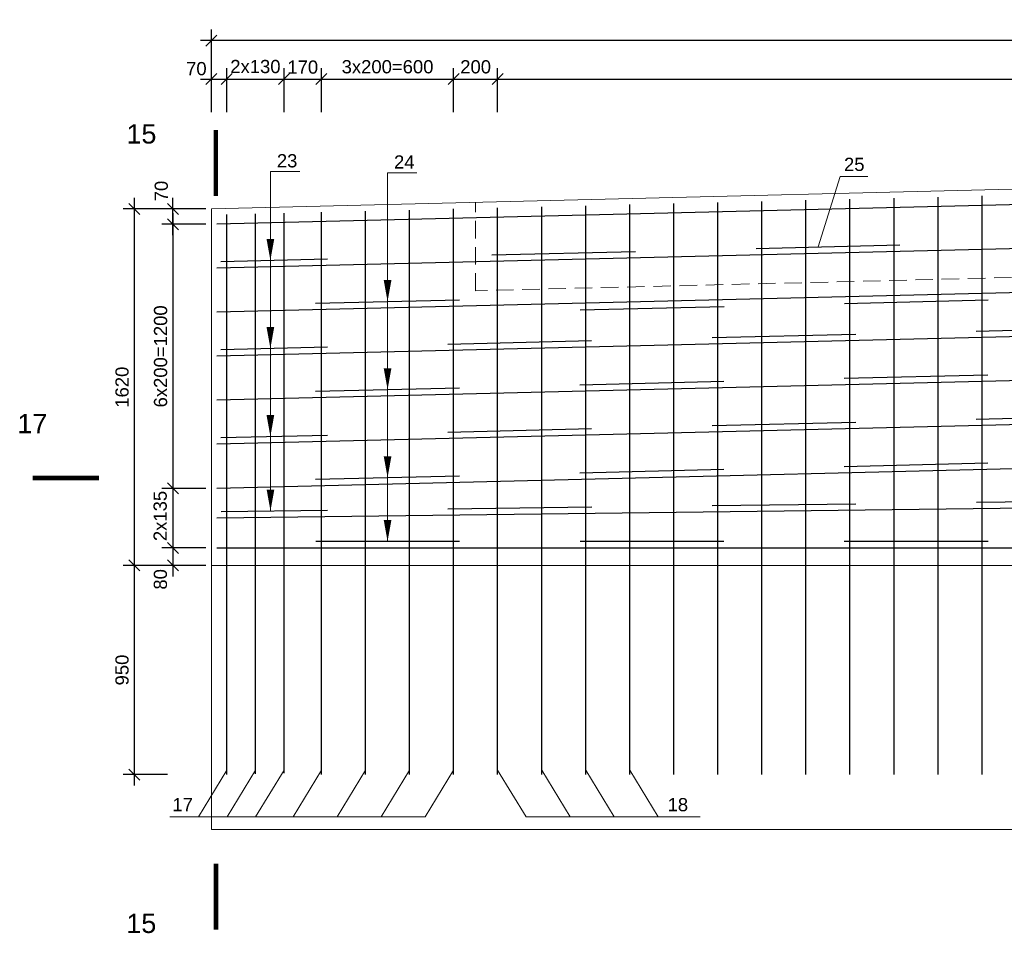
# Model space of a CAD drawing. Extents: x 1458 to 5663, y 832 to 1370.
# Tile 35 of 48: x 3766 to 3945, y 1144 to 1310. Entities that reach past the tile are written whole.
import ezdxf
from ezdxf.enums import TextEntityAlignment as Align

# ---------------------------------------------------------------- set-up
doc = ezdxf.new("R2010")
doc.units = 0
doc.linetypes.add('HIDDEN2', pattern=[4.7625, 3.175, -1.5875])
doc.layers.get('0').update_dxf_attribs({"linetype": 'CONTINUOUS'})
doc.layers.get('Defpoints').update_dxf_attribs({"linetype": 'CONTINUOUS'})
for name, color, linetype, lineweight in [('0.09mm', 2, 'CONTINUOUS', 9), ('0.13mm', 140, 'CONTINUOUS', 13), ('0.25mm', 1, 'CONTINUOUS', 25)]:
    doc.layers.add(name, color=color, linetype=linetype, lineweight=lineweight)
doc.styles.add('ARIAL', font='arial.ttf')
doc.dimstyles.new('MD_e25', dxfattribs={"dimtxt": 2.4, "dimasz": 2, "dimexe": 2, "dimexo": 1, "dimgap": 1, "dimtad": 1, "dimdec": 4, "dimlfac": 25, "dimdsep": 46, "dimtxsty": 'ARIAL', "dimblk1": 'OBLIQUE', "dimblk2": 'OBLIQUE', "dimsah": 1, "dimcen": -2.5, "dimdle": 2, "dimadec": 0, "dimazin": 0, "dimtfac": 1, "dimtdec": 4, "dimtmove": 2, "dimatfit": 3, "dimldrblk": 'OBLIQUE', "dimfxl": 1, "dimtolj": 1, "dimtzin": 0, "dimarcsym": 0})

# ---------------------------------------------------------------- blocks, each defined once
blk = doc.blocks.new('_OBLIQUE')
at = {"color": 0, "linetype": 'ByBlock'}
blk.add_line((-0.5, -0.5), (0.5, 0.5), dxfattribs=at)
blk = doc.blocks.new('*D421')
at = {"layer": '0.09mm', "color": 0, "lineweight": -2, "transparency": 16777216}
for p, q in [((3787.17, 1212.81), (3787.17, 1170.81)), ((3793.17, 1210.81), (3785.17, 1210.81)), ((3793.17, 1172.81), (3785.17, 1172.81))]:
    blk.add_line(p, q, dxfattribs=at)
at = {"layer": 'Defpoints', "color": 0, "transparency": 16777216}
for p in [(3794.17, 1210.81), (3787.17, 1172.81), (3794.17, 1172.81)]:
    blk.add_point(p, dxfattribs=at)
at = {"layer": '0.09mm', "color": 0, "lineweight": -2, "transparency": 16777216, "xscale": 2, "yscale": 2, "zscale": 2}
for p, rotation in [((3787.17, 1210.81), 90), ((3787.17, 1172.81), 270)]:
    blk.add_blockref('_OBLIQUE', p, dxfattribs=dict(at, rotation=rotation))
at = {"layer": '0.09mm', "color": 0, "transparency": 16777216, "insert": (3784.95, 1191.81), "char_height": 2.4, "attachment_point": 5, "rotation": 90, "style": 'ARIAL'}
blk.add_mtext('\\A1;950', dxfattribs=at)
blk = doc.blocks.new('*D422')
at = {"layer": '0.09mm', "color": 0, "lineweight": -2, "transparency": 16777216}
for p, q in [((3794.17, 1270.81), (3794.17, 1277.61)), ((3800.17, 1275.61), (3792.17, 1275.61)), ((3800.17, 1272.81), (3792.17, 1272.81))]:
    blk.add_line(p, q, dxfattribs=at)
at = {"layer": 'Defpoints', "color": 0, "transparency": 16777216}
for p in [(3794.17, 1275.61), (3801.17, 1275.61), (3801.17, 1272.81)]:
    blk.add_point(p, dxfattribs=at)
at = {"layer": '0.09mm', "color": 0, "lineweight": -2, "transparency": 16777216, "xscale": 2, "yscale": 2, "zscale": 2}
for p, rotation in [((3794.17, 1275.61), 90), ((3794.17, 1272.81), 270)]:
    blk.add_blockref('_OBLIQUE', p, dxfattribs=dict(at, rotation=rotation))
at = {"layer": '0.09mm', "color": 0, "transparency": 16777216, "insert": (3792.08, 1278.86), "char_height": 2.4, "attachment_point": 5, "rotation": 90, "style": 'ARIAL'}
blk.add_mtext('\\A1;70', dxfattribs=at)
blk = doc.blocks.new('*D423')
at = {"layer": '0.09mm', "color": 0, "lineweight": -2, "transparency": 16777216}
for p, q in [((3787.17, 1277.61), (3787.17, 1208.81)), ((3793.17, 1275.61), (3785.17, 1275.61)), ((3793.17, 1210.81), (3785.17, 1210.81))]:
    blk.add_line(p, q, dxfattribs=at)
at = {"layer": 'Defpoints', "color": 0, "transparency": 16777216}
for p in [(3794.17, 1275.61), (3787.17, 1210.81), (3794.17, 1210.81)]:
    blk.add_point(p, dxfattribs=at)
at = {"layer": '0.09mm', "color": 0, "lineweight": -2, "transparency": 16777216, "xscale": 2, "yscale": 2, "zscale": 2}
for p, rotation in [((3787.17, 1275.61), 90), ((3787.17, 1210.81), 270)]:
    blk.add_blockref('_OBLIQUE', p, dxfattribs=dict(at, rotation=rotation))
at = {"layer": '0.09mm', "color": 0, "transparency": 16777216, "insert": (3784.95, 1243.21), "char_height": 2.4, "attachment_point": 5, "rotation": 90, "style": 'ARIAL'}
blk.add_mtext('\\A1;1620', dxfattribs=at)
blk = doc.blocks.new('*D424')
at = {"layer": '0.09mm', "color": 0, "lineweight": -2, "transparency": 16777216}
for p, q in [((3794.17, 1216.01), (3794.17, 1208.81)), ((3800.17, 1214.01), (3792.17, 1214.01)), ((3800.17, 1210.81), (3792.17, 1210.81))]:
    blk.add_line(p, q, dxfattribs=at)
at = {"layer": 'Defpoints', "color": 0, "transparency": 16777216}
for p in [(3801.17, 1214.01), (3794.17, 1210.81), (3801.17, 1210.81)]:
    blk.add_point(p, dxfattribs=at)
at = {"layer": '0.09mm', "color": 0, "lineweight": -2, "transparency": 16777216, "xscale": 2, "yscale": 2, "zscale": 2}
for p, rotation in [((3794.17, 1214.01), 90), ((3794.17, 1210.81), 270)]:
    blk.add_blockref('_OBLIQUE', p, dxfattribs=dict(at, rotation=rotation))
at = {"layer": '0.09mm', "color": 0, "transparency": 16777216, "insert": (3791.92, 1208.29), "char_height": 2.4, "attachment_point": 5, "rotation": 90, "style": 'ARIAL'}
blk.add_mtext('\\A1;80', dxfattribs=at)
blk = doc.blocks.new('*D425')
at = {"layer": '0.09mm', "color": 0, "lineweight": -2, "transparency": 16777216}
for p, q in [((3794.17, 1274.81), (3794.17, 1222.81)), ((3800.17, 1272.81), (3792.17, 1272.81)), ((3800.17, 1224.81), (3792.17, 1224.81))]:
    blk.add_line(p, q, dxfattribs=at)
at = {"layer": 'Defpoints', "color": 0, "transparency": 16777216}
for p in [(3801.17, 1272.81), (3794.17, 1224.81), (3801.17, 1224.81)]:
    blk.add_point(p, dxfattribs=at)
at = {"layer": '0.09mm', "color": 0, "lineweight": -2, "transparency": 16777216, "xscale": 2, "yscale": 2, "zscale": 2}
for p, rotation in [((3794.17, 1272.81), 90), ((3794.17, 1224.81), 270)]:
    blk.add_blockref('_OBLIQUE', p, dxfattribs=dict(at, rotation=rotation))
at = {"layer": '0.09mm', "color": 0, "transparency": 16777216, "insert": (3791.95, 1248.81), "char_height": 2.4, "attachment_point": 5, "rotation": 90, "style": 'ARIAL'}
blk.add_mtext('\\A1;6x200=1200', dxfattribs=at)
blk = doc.blocks.new('*D426')
at = {"layer": '0.09mm', "color": 0, "lineweight": -2, "transparency": 16777216}
for p, q in [((3794.17, 1226.81), (3794.17, 1212.01)), ((3800.17, 1224.81), (3792.17, 1224.81)), ((3800.17, 1214.01), (3792.17, 1214.01))]:
    blk.add_line(p, q, dxfattribs=at)
at = {"layer": 'Defpoints', "color": 0, "transparency": 16777216}
for p in [(3801.17, 1224.81), (3794.17, 1214.01), (3801.17, 1214.01)]:
    blk.add_point(p, dxfattribs=at)
at = {"layer": '0.09mm', "color": 0, "lineweight": -2, "transparency": 16777216, "xscale": 2, "yscale": 2, "zscale": 2}
for p, rotation in [((3794.17, 1224.81), 90), ((3794.17, 1214.01), 270)]:
    blk.add_blockref('_OBLIQUE', p, dxfattribs=dict(at, rotation=rotation))
at = {"layer": '0.09mm', "color": 0, "transparency": 16777216, "insert": (3791.88, 1219.81), "char_height": 2.4, "attachment_point": 5, "rotation": 90, "style": 'ARIAL'}
blk.add_mtext('\\A1;2x135', dxfattribs=at)
blk = doc.blocks.new('*D437')
at = {"layer": '0.09mm', "color": 0, "lineweight": -2, "transparency": 16777216}
for p, q in [((3801.17, 1293.21), (3801.17, 1301.2)), ((3803.97, 1293.21), (3803.97, 1301.2)), ((3799.17, 1299.2), (3805.97, 1299.2))]:
    blk.add_line(p, q, dxfattribs=at)
at = {"layer": 'Defpoints', "color": 0, "transparency": 16777216}
for p in [(3803.97, 1299.2), (3801.17, 1292.21), (3803.97, 1292.21)]:
    blk.add_point(p, dxfattribs=at)
at = {"layer": '0.09mm', "color": 0, "lineweight": -2, "transparency": 16777216, "xscale": 2, "yscale": 2, "zscale": 2, "rotation": 180}
blk.add_blockref('_OBLIQUE', (3801.17, 1299.2), dxfattribs=at)
at = {"layer": '0.09mm', "color": 0, "lineweight": -2, "transparency": 16777216, "xscale": 2, "yscale": 2, "zscale": 2}
blk.add_blockref('_OBLIQUE', (3803.97, 1299.2), dxfattribs=at)
at = {"layer": '0.09mm', "color": 0, "transparency": 16777216, "insert": (3798.44, 1301.09), "char_height": 2.4, "attachment_point": 5, "style": 'ARIAL'}
blk.add_mtext('\\A1;70', dxfattribs=at)
blk = doc.blocks.new('*D438')
at = {"layer": '0.09mm', "color": 0, "lineweight": -2, "transparency": 16777216}
for p, q in [((3845.17, 1293.21), (3845.17, 1301.2)), ((3853.17, 1293.21), (3853.17, 1301.2)), ((3843.17, 1299.2), (3855.17, 1299.2))]:
    blk.add_line(p, q, dxfattribs=at)
at = {"layer": 'Defpoints', "color": 0, "transparency": 16777216}
for p in [(3853.17, 1299.2), (3845.17, 1292.21), (3853.17, 1292.21)]:
    blk.add_point(p, dxfattribs=at)
at = {"layer": '0.09mm', "color": 0, "lineweight": -2, "transparency": 16777216, "xscale": 2, "yscale": 2, "zscale": 2, "rotation": 180}
blk.add_blockref('_OBLIQUE', (3845.17, 1299.2), dxfattribs=at)
at = {"layer": '0.09mm', "color": 0, "lineweight": -2, "transparency": 16777216, "xscale": 2, "yscale": 2, "zscale": 2}
blk.add_blockref('_OBLIQUE', (3853.17, 1299.2), dxfattribs=at)
at = {"layer": '0.09mm', "color": 0, "transparency": 16777216, "insert": (3849.17, 1301.42), "char_height": 2.4, "attachment_point": 5, "style": 'ARIAL'}
blk.add_mtext('\\A1;200', dxfattribs=at)
blk = doc.blocks.new('*D439')
at = {"layer": '0.09mm', "color": 0, "lineweight": -2, "transparency": 16777216}
for p, q in [((3853.17, 1293.21), (3853.17, 1301.2)), ((4173.17, 1293.21), (4173.17, 1301.2)), ((3851.17, 1299.2), (4175.17, 1299.2))]:
    blk.add_line(p, q, dxfattribs=at)
at = {"layer": 'Defpoints', "color": 0, "transparency": 16777216}
for p in [(4173.17, 1299.2), (3853.17, 1292.21), (4173.17, 1292.21)]:
    blk.add_point(p, dxfattribs=at)
at = {"layer": '0.09mm', "color": 0, "lineweight": -2, "transparency": 16777216, "xscale": 2, "yscale": 2, "zscale": 2, "rotation": 180}
blk.add_blockref('_OBLIQUE', (3853.17, 1299.2), dxfattribs=at)
at = {"layer": '0.09mm', "color": 0, "lineweight": -2, "transparency": 16777216, "xscale": 2, "yscale": 2, "zscale": 2}
blk.add_blockref('_OBLIQUE', (4173.17, 1299.2), dxfattribs=at)
at = {"layer": '0.09mm', "color": 0, "transparency": 16777216, "insert": (4013.17, 1301.42), "char_height": 2.4, "attachment_point": 5, "style": 'ARIAL'}
blk.add_mtext('\\A1;40x200=8000', dxfattribs=at)
blk = doc.blocks.new('*D443')
at = {"layer": '0.09mm', "color": 0, "lineweight": -2, "transparency": 16777216}
for p, q in [((3801.17, 1300.2), (3801.17, 1308.2)), ((4245.17, 1300.2), (4245.17, 1308.2)), ((4247.17, 1306.2), (3799.17, 1306.2))]:
    blk.add_line(p, q, dxfattribs=at)
at = {"layer": 'Defpoints', "color": 0, "transparency": 16777216}
for p in [(3801.17, 1306.2), (3801.17, 1299.2), (4245.17, 1299.2)]:
    blk.add_point(p, dxfattribs=at)
at = {"layer": '0.09mm', "color": 0, "lineweight": -2, "transparency": 16777216, "xscale": 2, "yscale": 2, "zscale": 2, "rotation": 180}
blk.add_blockref('_OBLIQUE', (3801.17, 1306.2), dxfattribs=at)
at = {"layer": '0.09mm', "color": 0, "lineweight": -2, "transparency": 16777216, "xscale": 2, "yscale": 2, "zscale": 2}
blk.add_blockref('_OBLIQUE', (4245.17, 1306.2), dxfattribs=at)
at = {"layer": '0.09mm', "color": 0, "transparency": 16777216, "insert": (4023.17, 1308.42), "char_height": 2.4, "attachment_point": 5, "style": 'ARIAL'}
blk.add_mtext('\\A1;11100', dxfattribs=at)
blk = doc.blocks.new('*D416')
at = {"layer": '0.09mm', "color": 0, "lineweight": -2, "transparency": 16777216}
for p, q in [((3814.37, 1293.21), (3814.37, 1301.2)), ((3821.17, 1293.21), (3821.17, 1301.2)), ((3812.37, 1299.2), (3823.17, 1299.2))]:
    blk.add_line(p, q, dxfattribs=at)
at = {"layer": 'Defpoints', "color": 0, "transparency": 16777216}
for p in [(3821.17, 1299.2), (3814.37, 1292.21), (3821.17, 1292.21)]:
    blk.add_point(p, dxfattribs=at)
at = {"layer": '0.09mm', "color": 0, "lineweight": -2, "transparency": 16777216, "xscale": 2, "yscale": 2, "zscale": 2, "rotation": 180}
blk.add_blockref('_OBLIQUE', (3814.37, 1299.2), dxfattribs=at)
at = {"layer": '0.09mm', "color": 0, "lineweight": -2, "transparency": 16777216, "xscale": 2, "yscale": 2, "zscale": 2}
blk.add_blockref('_OBLIQUE', (3821.17, 1299.2), dxfattribs=at)
at = {"layer": '0.09mm', "color": 0, "transparency": 16777216, "insert": (3817.77, 1301.37), "char_height": 2.4, "attachment_point": 5, "style": 'ARIAL'}
blk.add_mtext('\\A1;170', dxfattribs=at)
blk = doc.blocks.new('*D417')
at = {"layer": '0.09mm', "color": 0, "lineweight": -2, "transparency": 16777216}
for p, q in [((3821.17, 1293.21), (3821.17, 1301.2)), ((3845.17, 1293.21), (3845.17, 1301.2)), ((3819.17, 1299.2), (3847.17, 1299.2))]:
    blk.add_line(p, q, dxfattribs=at)
at = {"layer": 'Defpoints', "color": 0, "transparency": 16777216}
for p in [(3845.17, 1299.2), (3821.17, 1292.21), (3845.17, 1292.21)]:
    blk.add_point(p, dxfattribs=at)
at = {"layer": '0.09mm', "color": 0, "lineweight": -2, "transparency": 16777216, "xscale": 2, "yscale": 2, "zscale": 2, "rotation": 180}
blk.add_blockref('_OBLIQUE', (3821.17, 1299.2), dxfattribs=at)
at = {"layer": '0.09mm', "color": 0, "lineweight": -2, "transparency": 16777216, "xscale": 2, "yscale": 2, "zscale": 2}
blk.add_blockref('_OBLIQUE', (3845.17, 1299.2), dxfattribs=at)
at = {"layer": '0.09mm', "color": 0, "transparency": 16777216, "insert": (3833.17, 1301.43), "char_height": 2.4, "attachment_point": 5, "style": 'ARIAL'}
blk.add_mtext('\\A1;3x200=600', dxfattribs=at)
blk = doc.blocks.new('*D479')
at = {"layer": '0.09mm', "color": 0, "lineweight": -2, "transparency": 16777216}
for p, q in [((3803.97, 1293.21), (3803.97, 1301.2)), ((3814.37, 1293.21), (3814.37, 1301.2)), ((3801.97, 1299.2), (3816.37, 1299.2))]:
    blk.add_line(p, q, dxfattribs=at)
at = {"layer": 'Defpoints', "color": 0, "transparency": 16777216}
for p in [(3814.37, 1299.2), (3803.97, 1292.21), (3814.37, 1292.21)]:
    blk.add_point(p, dxfattribs=at)
at = {"layer": '0.09mm', "color": 0, "lineweight": -2, "transparency": 16777216, "xscale": 2, "yscale": 2, "zscale": 2, "rotation": 180}
blk.add_blockref('_OBLIQUE', (3803.97, 1299.2), dxfattribs=at)
at = {"layer": '0.09mm', "color": 0, "lineweight": -2, "transparency": 16777216, "xscale": 2, "yscale": 2, "zscale": 2}
blk.add_blockref('_OBLIQUE', (3814.37, 1299.2), dxfattribs=at)
at = {"layer": '0.09mm', "color": 0, "transparency": 16777216, "insert": (3809.17, 1301.47), "char_height": 2.4, "attachment_point": 5, "style": 'ARIAL'}
blk.add_mtext('\\A1;2x130', dxfattribs=at)

msp = doc.modelspace()

# ---------------------------------------------------------------- linework, layer by layer
at = {"const_width": 0.8}
for points in [[(3801.98767041, 1289.97962732), (3801.98767041, 1277.97962732)], [(3768.73429148, 1226.71411763), (3780.73429148, 1226.71411763)], [(3802.01226943, 1144.64210835), (3802.01226943, 1156.64210835)]]:
    msp.add_lwpolyline(points, dxfattribs=at)
for points in [[(3787.12280394, 1285.97962732, 0, 0, 0), (3796.55103713, 1285.97962732, 1.6, 0, 0), (3802.03686842, 1285.97962732, 0, 0, 0)], [(3811.88744446, 1270.14692802, 1.4, 0, 0), (3811.88744446, 1266.26778931, 0, 0, 0)], [(3833.17305396, 1262.66902787, 1.4, 0, 0), (3833.17305396, 1258.78988916, 0, 0, 0)], [(3811.88744446, 1254.14692802, 1.4, 0, 0), (3811.88744446, 1250.26778931, 0, 0, 0)], [(3833.17305396, 1246.66902787, 1.4, 0, 0), (3833.17305396, 1242.78988916, 0, 0, 0)], [(3772.73429148, 1241.62818211, 0, 0, 0), (3772.73429148, 1232.19994892, 1.6, 0, 0), (3772.73429148, 1226.71411763, 0, 0, 0)], [(3811.88744446, 1238.14692802, 1.4, 0, 0), (3811.88744446, 1234.26778931, 0, 0, 0)], [(3833.17305396, 1230.66902787, 1.4, 0, 0), (3833.17305396, 1226.78988916, 0, 0, 0)], [(3811.9057179, 1224.6157221, 1.4, 0, 0), (3811.9057179, 1220.73658339, 0, 0, 0)], [(3833.17305396, 1219.08374413, 1.4, 0, 0), (3833.17305396, 1215.20460542, 0, 0, 0)], [(3787.09820495, 1148.64210835, 0, 0, 0), (3796.52643814, 1148.64210835, 1.6, 0, 0), (3802.01226943, 1148.64210835, 0, 0, 0)]]:
    msp.add_lwpolyline(points, format="xyseb")
at = {"layer": '0.09mm'}
for points in [[(3811.88744446, 1220.73635929), (3811.88744446, 1282.41389944)], [(3817.23317221, 1282.41389944), (3811.88744446, 1282.41389944)], [(3833.17535562, 1215.20460542), (3833.17305396, 1282.16881437)], [(3838.51878171, 1282.16881437), (3833.17305396, 1282.16881437)], [(3911.36391994, 1268.70777833), (3915.41586023, 1281.48901986)], [(3915.41586023, 1281.48901986), (3920.39805255, 1281.48901986)], [(3803.97234826, 1173.63714506), (3798.80685424, 1165.12835087)], [(3809.17234826, 1173.63714506), (3804.00685424, 1165.12835087)], [(3814.37234826, 1173.63714506), (3809.20685424, 1165.12835087)], [(3821.17234826, 1173.63714506), (3816.00685425, 1165.12835087)], [(3829.17234781, 1173.63714506), (3824.0068538, 1165.12835087)], [(3837.17234781, 1173.63714506), (3832.0068538, 1165.12835087)], [(3845.17234781, 1173.63714506), (3840.0068538, 1165.12835087)], [(3853.17234781, 1173.63714506), (3858.33784183, 1165.12835087)], [(3861.17234781, 1173.63714506), (3866.33784183, 1165.12835087)], [(3869.17234781, 1173.63714506), (3874.33784183, 1165.12835087)], [(3877.17234781, 1173.63714506), (3882.33784183, 1165.12835087)], [(3840.0068538, 1165.12835087), (3793.62652125, 1165.12835087)], [(3858.33784183, 1165.12835087), (3889.92895871, 1165.12835087)]]:
    msp.add_lwpolyline(points, dxfattribs=at)
at = {"layer": '0.09mm', "linetype": 'HIDDEN2'}
msp.add_lwpolyline([(4177.17245132, 1276.50514248), (4177.17245132, 1260.50514248), (4013.17234804, 1264.80514506), (3849.17245132, 1260.73722297), (3849.17245132, 1276.73722297)], dxfattribs=at)
at = {"layer": '0.13mm'}
for points in [[(4245.17234804, 1274.80514506), (4013.17234804, 1280.80514506), (3801.17234804, 1275.60514506)], [(3801.17234804, 1210.80514506), (3801.17234804, 1275.60514506)], [(3801.17234804, 1210.80514506), (3801.17234804, 1162.80514506)], [(3801.17234804, 1210.80514506), (4245.17234804, 1210.80514506)], [(3801.17234804, 1162.80514506), (4245.17234804, 1162.80514506)]]:
    msp.add_lwpolyline(points, dxfattribs=at)
at = {"layer": '0.25mm'}
for points in [[(4244.17234804, 1272.03100713), (4013.17234804, 1278.00514506), (3802.17234804, 1272.82967336)], [(3909.17234781, 1172.80514506), (3909.17234781, 1277.17535487)], [(3917.17234781, 1172.80514506), (3917.17234781, 1277.37158128)], [(3925.17234781, 1172.80514506), (3925.17234781, 1277.5678077)], [(3933.17234781, 1172.80514506), (3933.17234781, 1277.76403411)], [(3941.17234781, 1172.80514506), (3941.17234781, 1277.96026053)], [(3837.17234781, 1172.80514506), (3837.17234781, 1275.40931713)], [(3845.17234781, 1172.80514506), (3845.17234781, 1275.60554355)], [(3853.17234781, 1172.80514506), (3853.17234781, 1275.80176996)], [(3861.17234781, 1172.80514506), (3861.17234781, 1275.99799638)], [(3869.17234781, 1172.80514506), (3869.17234781, 1276.19422279)], [(3877.17234781, 1172.80514506), (3877.17234781, 1276.39044921)], [(3885.17234781, 1172.80514506), (3885.17234781, 1276.58667562)], [(3893.17234781, 1172.80514506), (3893.17234781, 1276.78290204)], [(3901.17234781, 1172.80514506), (3901.17234781, 1276.97912845)], [(3803.97234826, 1172.80514506), (3803.97234826, 1274.59497752)], [(3809.17234826, 1172.93269223), (3809.17234826, 1274.72252469)], [(3814.37234826, 1173.0602394), (3814.37234826, 1274.85007186)], [(3821.17234826, 1172.80514506), (3821.17234826, 1275.01686431)], [(3829.17234826, 1172.80514506), (3829.17234826, 1275.21309073)], [(4244.17234804, 1264.03100713), (4013.17234804, 1270.00514506), (3802.17234804, 1264.82967336)], [(3900.10681386, 1268.43166063), (3926.23929317, 1269.07264597)], [(3802.90681431, 1266.0475097), (3822.23788221, 1266.52166797)], [(3852.10681386, 1267.25430214), (3878.23929317, 1267.89528748)], [(4244.17234804, 1256.03100713), (4013.17234804, 1262.00514506), (3802.17234804, 1256.82967336)], [(3820.10681431, 1258.46939649), (3846.23929362, 1259.11038183)], [(3868.16563762, 1257.24855556), (3894.29811693, 1257.8895409)], [(3916.16563762, 1258.42591405), (3942.29811693, 1259.06689939)], [(4244.17234804, 1248.03100713), (4013.17234804, 1254.00514506), (3802.17234804, 1248.82967336)], [(3940.10681386, 1253.41279271), (3966.23929317, 1254.05377805)], [(3892.10681386, 1252.23543422), (3918.23929317, 1252.87641956)], [(3802.90681431, 1250.0475097), (3822.23788221, 1250.52166797)], [(3844.10681386, 1251.05807573), (3870.23929317, 1251.69906107)], [(4244.17234804, 1240.03100713), (4013.17234804, 1246.00514506), (3802.17234804, 1240.82967336)], [(3916.10681386, 1244.82411346), (3942.23929317, 1245.4650988)], [(3820.10681431, 1242.46939649), (3846.23929362, 1243.11038183)], [(3868.10681386, 1243.64675497), (3894.23929317, 1244.28774031)], [(4244.17234804, 1232.03100713), (4013.17234804, 1238.00514506), (3802.17234804, 1232.82967336)], [(3940.10681386, 1237.41279271), (3966.23929317, 1238.05377805)], [(3892.10681386, 1236.23543422), (3918.23929317, 1236.87641956)], [(3802.90681431, 1234.0475097), (3822.23788221, 1234.52166797)], [(3844.10681386, 1235.05807573), (3870.23929317, 1235.69906107)], [(4244.17234804, 1224.03100713), (4013.17234804, 1230.00514506), (3802.17234804, 1224.82967336)], [(3916.10681386, 1228.82411346), (3942.23929317, 1229.4650988)], [(3820.10681431, 1226.46939649), (3846.23929362, 1227.11038183)], [(3868.10681386, 1227.64675497), (3894.23929317, 1228.28774031)], [(4244.17234804, 1219.01807609), (4013.17234781, 1222.00514506), (3802.17234804, 1219.41740921)], [(3892.12128278, 1221.72010709), (3918.25965639, 1222.04067205)], [(3940.12128278, 1222.30878634), (3966.25965639, 1222.62935129)], [(3802.91740369, 1220.62609725), (3822.25283181, 1220.86322986)], [(3844.12128278, 1221.13142784), (3870.25965639, 1221.4519928)], [(3820.12869599, 1215.20460542), (3846.26903525, 1215.20460542)], [(3868.12869554, 1215.20460542), (3894.2690348, 1215.20460542)], [(3916.12869554, 1215.20460542), (3942.2690348, 1215.20460542)], [(3802.17234804, 1214.00514506), (4244.17234804, 1214.00514506)]]:
    msp.add_lwpolyline(points, dxfattribs=at)

# ---------------------------------------------------------------- texts
at = {"style": 'ARIAL'}
for s, p in [('15', (3785.74651657, 1287.49469105)), ('17', (3765.92941739, 1234.84318819)), ('15', (3785.72191758, 1144.02787944))]:
    msp.add_text(s, height=3.5, dxfattribs=at).set_placement(p)
for s, p in [('23', (3814.92445828, 1283.15948824)), ('24', (3836.21006778, 1282.94326427)), ('25', (3917.95013948, 1282.50711087)), ('17', (3795.9573976, 1166.14644188)), ('18', (3885.8996835, 1166.14644188))]:
    msp.add_text(s, height=2.4, dxfattribs=at).set_placement(p, align=Align.CENTER)

# ---------------------------------------------------------------- dimensions: what is measured, and where the dimension line sits
at = {"layer": '0.09mm'}
for base, p1, p2, angle, picture, middle in [((3801.172348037, 1306.1987655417), (4245.172348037, 1299.1988239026), (3801.172348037, 1299.1988239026), 180, '*D443', (4023.172348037, 1308.4241407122)), ((3853.17234781, 1299.1988239), (3845.17234781, 1292.20514506), (3853.17234781, 1292.20514506), 0, '*D438', (3849.17234781, 1301.42419907)), ((3787.1723480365, 1210.8051450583), (3794.1723480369, 1275.6051450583), (3794.1723480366, 1210.8051450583), 90, '*D423', (3784.946972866, 1243.2051450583)), ((3787.1723480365, 1172.8051450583), (3794.1723480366, 1210.8051450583), (3794.1723480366, 1172.8051450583), 90, '*D421', (3784.946972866, 1191.8051450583))]:
    dim = msp.add_linear_dim(base=base, p1=p1, p2=p2, angle=angle, dimstyle='MD_e25', override={"dimdec": 6}, dxfattribs=at)
    dim.commit()
    dim.dimension.update_dxf_attribs({"geometry": picture, "text_midpoint": middle})
for base, p1, p2, angle, picture, middle in [((3803.97234804, 1299.1988239), (3801.17234804, 1292.20514506), (3803.97234804, 1292.20514506), 0, '*D437', (3798.43954402, 1301.09155444)), ((3821.17234826, 1299.1988239), (3814.37234826, 1292.20514506), (3821.17234826, 1292.20514506), 0, '*D416', (3817.77234826, 1301.37370062)), ((3794.17234804, 1275.60514506), (3801.17234804, 1272.80514506), (3801.17234804, 1275.60514506), 90, '*D422', (3792.08428424, 1278.8585139)), ((3794.17234804, 1210.80514506), (3801.17234804, 1214.00514506), (3801.17234804, 1210.80514506), 90, '*D424', (3791.9242008, 1208.2851426))]:
    dim = msp.add_linear_dim(base=base, p1=p1, p2=p2, angle=angle, dimstyle='MD_e25', override={"dimdec": 6}, dxfattribs=at)
    dim.commit()
    dim.dimension.update_dxf_attribs({"geometry": picture, "text_midpoint": middle, "dimtype": 160})
for base, p1, p2, angle, text, picture, middle in [((3814.37234826, 1299.1988239), (3803.97234804, 1292.20514506), (3814.37234826, 1292.20514506), 0, '2x130', '*D479', (3809.17234815, 1301.4713218)), ((3794.17234804, 1214.00514506), (3801.17234804, 1224.80514506), (3801.17234804, 1214.00514506), 90, '2x135', '*D426', (3791.87633071, 1219.80514506))]:
    dim = msp.add_linear_dim(base=base, p1=p1, p2=p2, angle=angle, text=text, dimstyle='MD_e25', override={"dimdec": 6}, dxfattribs=at)
    dim.commit()
    dim.dimension.update_dxf_attribs({"geometry": picture, "text_midpoint": middle, "dimtype": 160})
for base, p1, p2, angle, text, picture, middle in [((3845.17234781, 1299.1988239), (3821.17234826, 1292.20514506), (3845.17234781, 1292.20514506), 0, '3x200=600', '*D417', (3833.17234804, 1301.42501763)), ((4173.1723478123, 1299.1988239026), (3853.1723478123, 1292.2051450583), (4173.1723478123, 1292.2051450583), 0, '40x200=<>', '*D439', (4013.1723478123, 1301.4241990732)), ((3794.1723480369, 1224.8051450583), (3801.172348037, 1272.8051450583), (3801.1723480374, 1224.8051450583), 90, '6x200=<>', '*D425', (3791.9469728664, 1248.8051450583))]:
    dim = msp.add_linear_dim(base=base, p1=p1, p2=p2, angle=angle, text=text, dimstyle='MD_e25', override={"dimdec": 6}, dxfattribs=at)
    dim.commit()
    dim.dimension.update_dxf_attribs({"geometry": picture, "text_midpoint": middle})

doc.saveas('drawing.dxf')
